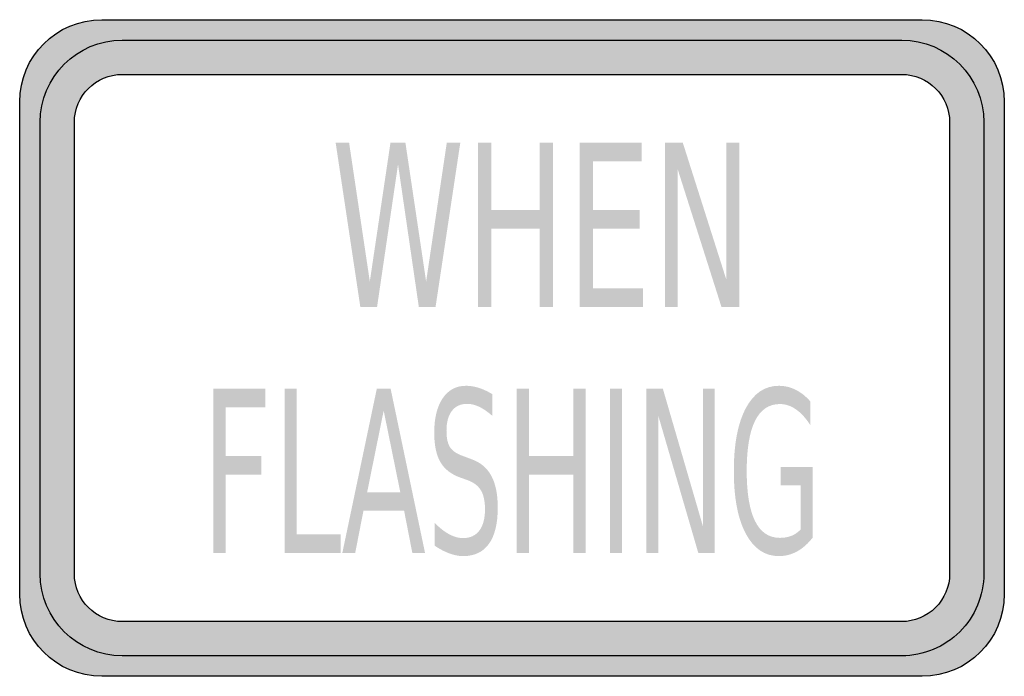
# Model space of a CAD drawing. Header units: inches. Extents: x -0.5 to 0.5, y -0.333 to 0.333.
import ezdxf

# ---------------------------------------------------------------- set-up
doc = ezdxf.new("R2010")
doc.units = ezdxf.units.IN
doc.header["$MEASUREMENT"] = 0

msp = doc.modelspace()

# ---------------------------------------------------------------- hatches: boundary and pattern name
h = msp.add_hatch(color=7)
edge = h.paths.add_edge_path()
edge.add_spline(control_points=[(0.41667, 0.33333), (0.46269, 0.33333), (0.5, 0.29602), (0.5, 0.25)], knot_values=[0, 0, 0, 0, 1, 1, 1, 1], degree=3, periodic=0)
edge.add_line((0.5, 0.25), (0.5, -0.25))
edge.add_spline(control_points=[(0.5, -0.25), (0.5, -0.29602), (0.46269, -0.33333), (0.41667, -0.33333)], knot_values=[0, 0, 0, 0, 1, 1, 1, 1], degree=3, periodic=0)
edge.add_line((0.41667, -0.33333), (-0.41667, -0.33333))
edge.add_spline(control_points=[(-0.41667, -0.33333), (-0.46269, -0.33333), (-0.5, -0.29602), (-0.5, -0.25)], knot_values=[0, 0, 0, 0, 1, 1, 1, 1], degree=3, periodic=0)
edge.add_line((-0.5, -0.25), (-0.5, 0.25))
edge.add_spline(control_points=[(-0.5, 0.25), (-0.5, 0.29602), (-0.46269, 0.33333), (-0.41667, 0.33333)], knot_values=[0, 0, 0, 0, 1, 1, 1, 1], degree=3, periodic=0)
edge.add_line((-0.41667, 0.33333), (0.41667, 0.33333))
edge = h.paths.add_edge_path(flags=0)
edge.add_spline(control_points=[(-0.44445, 0.22917), (-0.44445, 0.25601), (-0.42268, 0.27778), (-0.39583, 0.27778)], knot_values=[0, 0, 0, 0, 1, 1, 1, 1], degree=3, periodic=0)
edge.add_line((-0.39583, 0.27778), (0.39583, 0.27778))
edge.add_spline(control_points=[(0.39583, 0.27778), (0.42268, 0.27778), (0.44444, 0.25601), (0.44444, 0.22917)], knot_values=[0, 0, 0, 0, 1, 1, 1, 1], degree=3, periodic=0)
edge.add_line((0.44444, 0.22917), (0.44444, -0.22917))
edge.add_spline(control_points=[(0.44444, -0.22917), (0.44444, -0.24206), (0.43932, -0.25442), (0.43021, -0.26354), (0.42109, -0.27266), (0.40872, -0.27778), (0.39583, -0.27778)], knot_values=[0, 0, 0, 0, 1, 1, 1, 2, 2, 2, 2], degree=3, periodic=0)
edge.add_line((0.39583, -0.27778), (-0.39583, -0.27778))
edge.add_spline(control_points=[(-0.39583, -0.27778), (-0.42268, -0.27778), (-0.44445, -0.25601), (-0.44445, -0.22917)], knot_values=[0, 0, 0, 0, 1, 1, 1, 1], degree=3, periodic=0)
edge.add_line((-0.44445, -0.22917), (-0.44445, 0.22917))
h = msp.add_hatch(color=7)
edge = h.paths.add_edge_path()
edge.add_spline(control_points=[(-0.39583, 0.3125), (-0.44186, 0.3125), (-0.47917, 0.27519), (-0.47917, 0.22917)], knot_values=[0, 0, 0, 0, 1, 1, 1, 1], degree=3, periodic=0)
edge.add_line((-0.47917, 0.22917), (-0.47917, -0.22917))
edge.add_spline(control_points=[(-0.47917, -0.22917), (-0.47917, -0.27519), (-0.44186, -0.3125), (-0.39583, -0.3125)], knot_values=[0, 0, 0, 0, 1, 1, 1, 1], degree=3, periodic=0)
edge.add_line((-0.39583, -0.3125), (0.39583, -0.3125))
edge.add_spline(control_points=[(0.39583, -0.3125), (0.41793, -0.3125), (0.43913, -0.30372), (0.45476, -0.28809), (0.47039, -0.27247), (0.47917, -0.25127), (0.47917, -0.22917)], knot_values=[0, 0, 0, 0, 1, 1, 1, 2, 2, 2, 2], degree=3, periodic=0)
edge.add_line((0.47917, -0.22917), (0.47917, 0.22917))
edge.add_spline(control_points=[(0.47917, 0.22917), (0.47917, 0.27519), (0.44186, 0.3125), (0.39583, 0.3125)], knot_values=[0, 0, 0, 0, 1, 1, 1, 1], degree=3, periodic=0)
edge.add_line((0.39583, 0.3125), (-0.39583, 0.3125))
edge = h.paths.add_edge_path(flags=0)
edge.add_spline(control_points=[(0.39583, 0.27778), (0.42268, 0.27778), (0.44444, 0.25601), (0.44444, 0.22917)], knot_values=[0, 0, 0, 0, 1, 1, 1, 1], degree=3, periodic=0)
edge.add_line((0.44444, 0.22917), (0.44444, -0.22917))
edge.add_spline(control_points=[(0.44444, -0.22917), (0.44444, -0.24206), (0.43932, -0.25442), (0.43021, -0.26354), (0.42109, -0.27266), (0.40872, -0.27778), (0.39583, -0.27778)], knot_values=[0, 0, 0, 0, 1, 1, 1, 2, 2, 2, 2], degree=3, periodic=0)
edge.add_line((0.39583, -0.27778), (-0.39583, -0.27778))
edge.add_spline(control_points=[(-0.39583, -0.27778), (-0.42268, -0.27778), (-0.44445, -0.25601), (-0.44445, -0.22917)], knot_values=[0, 0, 0, 0, 1, 1, 1, 1], degree=3, periodic=0)
edge.add_line((-0.44445, -0.22917), (-0.44445, 0.22917))
edge.add_spline(control_points=[(-0.44445, 0.22917), (-0.44445, 0.25601), (-0.42268, 0.27778), (-0.39583, 0.27778)], knot_values=[0, 0, 0, 0, 1, 1, 1, 1], degree=3, periodic=0)
edge.add_line((-0.39583, 0.27778), (0.39583, 0.27778))
for points in [[(-0.1791, 0.20839), (-0.16544, 0.20839), (-0.14441, 0.06751), (-0.12344, 0.20839), (-0.10824, 0.20839), (-0.08721, 0.06751), (-0.06624, 0.20839), (-0.05251, 0.20839), (-0.07763, 0.04173), (-0.09464, 0.04173), (-0.11574, 0.1864), (-0.13704, 0.04173), (-0.15405, 0.04173), (-0.1791, 0.20839)], [(-0.03456, 0.20839), (-0.02103, 0.20839), (-0.02103, 0.14007), (0.02813, 0.14007), (0.02813, 0.20839), (0.04166, 0.20839), (0.04166, 0.04173), (0.02813, 0.04173), (0.02813, 0.1211), (-0.02103, 0.1211), (-0.02103, 0.04173), (-0.03456, 0.04173), (-0.03456, 0.20839)], [(0.06859, 0.20839), (0.13182, 0.20839), (0.13182, 0.18941), (0.08212, 0.18941), (0.08212, 0.14007), (0.12974, 0.14007), (0.12974, 0.1211), (0.08212, 0.1211), (0.08212, 0.0607), (0.13302, 0.0607), (0.13302, 0.04173), (0.06859, 0.04173), (0.06859, 0.20839)], [(0.15526, 0.20839), (0.17348, 0.20839), (0.21782, 0.06896), (0.21782, 0.20839), (0.23095, 0.20839), (0.23095, 0.04173), (0.21273, 0.04173), (0.16839, 0.18115), (0.16839, 0.04173), (0.15526, 0.04173), (0.15526, 0.20839)], [(-0.30334, -0.0414), (-0.25066, -0.0414), (-0.25066, -0.06037), (-0.29093, -0.06037), (-0.29093, -0.10949), (-0.25459, -0.10949), (-0.25459, -0.12847), (-0.29093, -0.12847), (-0.29093, -0.20806), (-0.30334, -0.20806), (-0.30334, -0.0414)], [(-0.23101, -0.0414), (-0.21861, -0.0414), (-0.21861, -0.18909), (-0.17397, -0.18909), (-0.17397, -0.20806), (-0.23101, -0.20806), (-0.23101, -0.0414)], [(0.00488, -0.0414), (0.01728, -0.0414), (0.01728, -0.10972), (0.06235, -0.10972), (0.06235, -0.0414), (0.07475, -0.0414), (0.07475, -0.20806), (0.06235, -0.20806), (0.06235, -0.12869), (0.01728, -0.12869), (0.01728, -0.20806), (0.00488, -0.20806), (0.00488, -0.0414)], [(0.09943, -0.0414), (0.11183, -0.0414), (0.11183, -0.20806), (0.09943, -0.20806), (0.09943, -0.0414)], [(0.13652, -0.0414), (0.15322, -0.0414), (0.19386, -0.18083), (0.19386, -0.0414), (0.2059, -0.0414), (0.2059, -0.20806), (0.1892, -0.20806), (0.14855, -0.06864), (0.14855, -0.20806), (0.13652, -0.20806), (0.13652, -0.0414)]]:
    msp.add_hatch(color=7).paths.add_polyline_path(points)
h = msp.add_hatch(color=7)
edge = h.paths.add_edge_path()
edge.add_line((-0.01999, -0.04687), (-0.01999, -0.06886))
edge.add_spline(control_points=[(-0.01999, -0.06886), (-0.02469, -0.06477), (-0.02913, -0.06171), (-0.03331, -0.0597), (-0.03748, -0.0577), (-0.04152, -0.05669), (-0.0454, -0.05669), (-0.05216, -0.05669), (-0.05737, -0.05907), (-0.06103, -0.06384), (-0.06469, -0.0686), (-0.06653, -0.07537), (-0.06653, -0.08415), (-0.06653, -0.09152), (-0.06531, -0.09708), (-0.06287, -0.10084), (-0.06044, -0.1046), (-0.05582, -0.10763), (-0.04903, -0.10994)], knot_values=[0, 0, 0, 0, 1, 1, 1, 2, 2, 2, 3, 3, 3, 4, 4, 4, 5, 5, 5, 6, 6, 6, 6], degree=3, periodic=0)
edge.add_line((-0.04903, -0.10994), (-0.04154, -0.11273))
edge.add_spline(control_points=[(-0.04154, -0.11273), (-0.03229, -0.11593), (-0.02546, -0.12157), (-0.02106, -0.12964), (-0.01666, -0.13772), (-0.01446, -0.14853), (-0.01446, -0.16207), (-0.01446, -0.17822), (-0.01744, -0.19046), (-0.02339, -0.1988), (-0.02935, -0.20713), (-0.03808, -0.2113), (-0.04958, -0.2113), (-0.05392, -0.2113), (-0.05853, -0.21041), (-0.06342, -0.20862), (-0.06832, -0.20684), (-0.07338, -0.20419), (-0.07862, -0.2007)], knot_values=[0, 0, 0, 0, 1, 1, 1, 2, 2, 2, 3, 3, 3, 4, 4, 4, 5, 5, 5, 6, 6, 6, 6], degree=3, periodic=0)
edge.add_line((-0.07862, -0.2007), (-0.07862, -0.17748))
edge.add_spline(control_points=[(-0.07862, -0.17748), (-0.07359, -0.18261), (-0.06865, -0.18648), (-0.06382, -0.18909), (-0.05899, -0.19169), (-0.05425, -0.19299), (-0.04958, -0.19299), (-0.0425, -0.19299), (-0.03703, -0.19046), (-0.03319, -0.1854), (-0.02934, -0.18034), (-0.02742, -0.17312), (-0.02742, -0.16375), (-0.02742, -0.15556), (-0.0288, -0.14916), (-0.03156, -0.14455), (-0.03432, -0.13993), (-0.03886, -0.13647), (-0.04516, -0.13416)], knot_values=[0, 0, 0, 0, 1, 1, 1, 2, 2, 2, 3, 3, 3, 4, 4, 4, 5, 5, 5, 6, 6, 6, 6], degree=3, periodic=0)
edge.add_line((-0.04516, -0.13416), (-0.05271, -0.13148))
edge.add_spline(control_points=[(-0.05271, -0.13148), (-0.06196, -0.12814), (-0.06865, -0.12289), (-0.07279, -0.11574), (-0.07692, -0.1086), (-0.07899, -0.09866), (-0.07899, -0.08594), (-0.07899, -0.0712), (-0.07613, -0.05959), (-0.07042, -0.05111), (-0.06471, -0.04263), (-0.05685, -0.03838), (-0.04682, -0.03838), (-0.04252, -0.03838), (-0.03814, -0.03909), (-0.03368, -0.0405), (-0.02922, -0.04192), (-0.02465, -0.04404), (-0.01999, -0.04687)], knot_values=[0, 0, 0, 0, 1, 1, 1, 2, 2, 2, 3, 3, 3, 4, 4, 4, 5, 5, 5, 6, 6, 6, 6], degree=3, periodic=0)
h = msp.add_hatch(color=7)
edge = h.paths.add_edge_path()
edge.add_line((0.29308, -0.18429), (0.29308, -0.13952))
edge.add_line((0.29308, -0.13952), (0.27282, -0.13952))
edge.add_line((0.27282, -0.13952), (0.27282, -0.12099))
edge.add_line((0.27282, -0.12099), (0.30536, -0.12099))
edge.add_line((0.30536, -0.12099), (0.30536, -0.19255))
edge.add_spline(control_points=[(0.30536, -0.19255), (0.30057, -0.19872), (0.29529, -0.20339), (0.28952, -0.20656), (0.28375, -0.20972), (0.27759, -0.2113), (0.27104, -0.2113), (0.25671, -0.2113), (0.24551, -0.20369), (0.23742, -0.18847), (0.22934, -0.17325), (0.2253, -0.15206), (0.2253, -0.1249), (0.2253, -0.09766), (0.22934, -0.07643), (0.23742, -0.06121), (0.24551, -0.04599), (0.25671, -0.03838), (0.27104, -0.03838), (0.27701, -0.03838), (0.28269, -0.03972), (0.28808, -0.0424), (0.29346, -0.04508), (0.29842, -0.04903), (0.30297, -0.05423)], knot_values=[0, 0, 0, 0, 1, 1, 1, 2, 2, 2, 3, 3, 3, 4, 4, 4, 5, 5, 5, 6, 6, 6, 7, 7, 7, 8, 8, 8, 8], degree=3, periodic=0)
edge.add_line((0.30297, -0.05423), (0.30297, -0.07824))
edge.add_spline(control_points=[(0.30297, -0.07824), (0.29838, -0.07117), (0.29351, -0.06584), (0.28835, -0.06227), (0.2832, -0.0587), (0.27777, -0.05691), (0.27208, -0.05691), (0.26087, -0.05691), (0.25245, -0.06261), (0.24682, -0.07399), (0.24119, -0.08538), (0.23838, -0.10235), (0.23838, -0.1249), (0.23838, -0.14737), (0.24119, -0.1643), (0.24682, -0.17569), (0.25245, -0.18708), (0.26087, -0.19277), (0.27208, -0.19277), (0.27646, -0.19277), (0.28037, -0.19208), (0.28381, -0.1907), (0.28725, -0.18933), (0.29034, -0.18719), (0.29308, -0.18429)], knot_values=[0, 0, 0, 0, 1, 1, 1, 2, 2, 2, 3, 3, 3, 4, 4, 4, 5, 5, 5, 6, 6, 6, 7, 7, 7, 8, 8, 8, 8], degree=3, periodic=0)
h = msp.add_hatch(color=7)
h.paths.add_polyline_path([(-0.13732, -0.0414), (-0.12326, -0.0414), (-0.08832, -0.20806), (-0.10122, -0.20806), (-0.10957, -0.16531), (-0.15089, -0.16531), (-0.15924, -0.20806), (-0.17231, -0.20806), (-0.13732, -0.0414)])
h.paths.add_polyline_path([(-0.13032, -0.06361), (-0.14714, -0.14655), (-0.11343, -0.14655), (-0.13032, -0.06361)], flags=0)

# ---------------------------------------------------------------- linework, layer by layer
at = {"color": 7}
for points in [[(-0.41667, 0.33333), (0.41667, 0.33333)], [(-0.39583, 0.3125), (0.39583, 0.3125)], [(-0.39583, 0.27778), (0.39583, 0.27778)], [(-0.5, -0.25), (-0.5, 0.25)], [(0.5, 0.25), (0.5, -0.25)], [(-0.47917, -0.22917), (-0.47917, 0.22917)], [(-0.44445, -0.22917), (-0.44445, 0.22917)], [(0.44444, 0.22917), (0.44444, -0.22917)], [(0.47917, 0.22917), (0.47917, -0.22917)], [(0.39583, -0.27778), (-0.39583, -0.27778)], [(0.39583, -0.3125), (-0.39583, -0.3125)], [(0.41667, -0.33333), (-0.41667, -0.33333)]]:
    msp.add_lwpolyline(points, dxfattribs=at)
for points in [[(-0.5, 0.25), (-0.5, 0.29602), (-0.46269, 0.33333), (-0.41667, 0.33333)], [(0.41667, 0.33333), (0.46269, 0.33333), (0.5, 0.29602), (0.5, 0.25)], [(-0.47917, 0.22917), (-0.47917, 0.27519), (-0.44186, 0.3125), (-0.39583, 0.3125)], [(0.39583, 0.3125), (0.44186, 0.3125), (0.47917, 0.27519), (0.47917, 0.22917)], [(-0.44445, 0.22917), (-0.44445, 0.25601), (-0.42268, 0.27778), (-0.39583, 0.27778)], [(0.39583, 0.27778), (0.42268, 0.27778), (0.44444, 0.25601), (0.44444, 0.22917)], [(-0.39583, -0.3125), (-0.44186, -0.3125), (-0.47917, -0.27519), (-0.47917, -0.22917)], [(-0.39583, -0.27778), (-0.42268, -0.27778), (-0.44445, -0.25601), (-0.44445, -0.22917)], [(-0.41667, -0.33333), (-0.46269, -0.33333), (-0.5, -0.29602), (-0.5, -0.25)], [(0.5, -0.25), (0.5, -0.29602), (0.46269, -0.33333), (0.41667, -0.33333)]]:
    msp.add_open_spline(points, degree=3, dxfattribs=at)
for points in [[(0.47917, -0.22917), (0.47917, -0.25127), (0.47039, -0.27247), (0.45476, -0.28809), (0.43913, -0.30372), (0.41793, -0.3125), (0.39583, -0.3125)], [(0.44444, -0.22917), (0.44444, -0.24206), (0.43932, -0.25442), (0.43021, -0.26354), (0.42109, -0.27266), (0.40872, -0.27778), (0.39583, -0.27778)]]:
    msp.add_open_spline(points, degree=3, knots=[0, 0, 0, 0, 1, 1, 1, 2, 2, 2, 2], dxfattribs=at)

doc.saveas('drawing.dxf')
